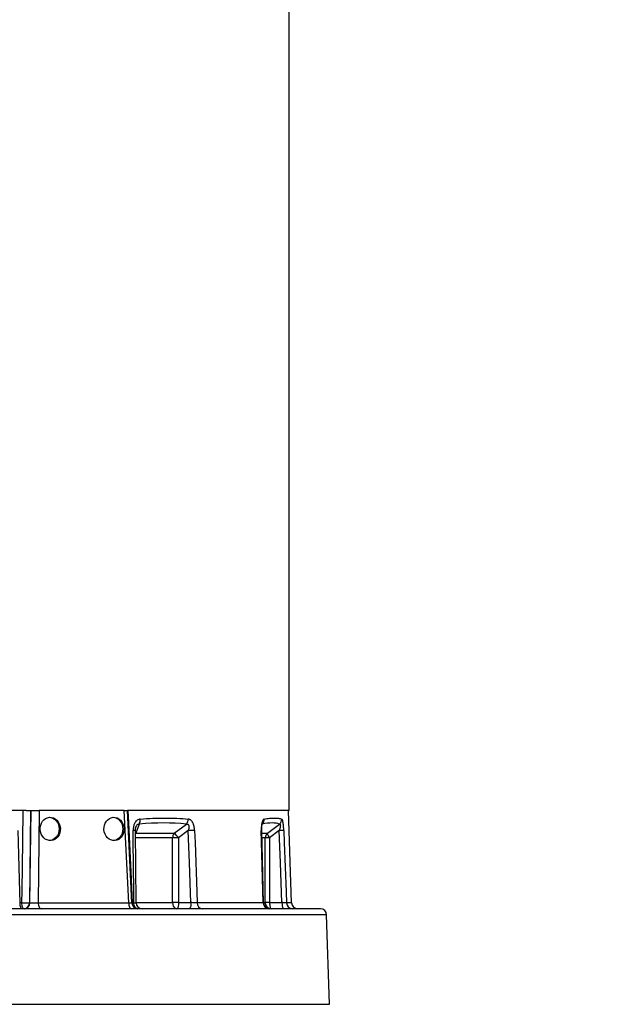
# Model space of a CAD drawing. Header units: millimetres. Extents: x 6507 to 14244, y 2145 to 17923.
# Tile 4 of 9: x 11579 to 13994, y 6023 to 10034. Entities that reach past the tile are written whole.
import ezdxf

# ---------------------------------------------------------------- set-up
doc = ezdxf.new("R2010")
doc.units = ezdxf.units.MM
doc.header["$LTSCALE"] = 5

msp = doc.modelspace()

# ---------------------------------------------------------------- linework, layer by layer
at = {"color": 7, "linetype": 'Continuous', "lineweight": 25}
for p, q in [((12676.7, 6812.6), (12676.7, 13832.8)), ((11605.2, 6812.6), (10308.3, 6812.6)), ((11623.8, 6812.6), (11618.1, 6436.8)), ((11619.6, 6436.8), (11624.4, 6812.6)), ((11624.4, 6812.6), (11623.8, 6812.6)), ((11624.4, 6812.6), (11658.5, 6812.6)), ((11658.5, 6812.6), (11653.7, 6436.8)), ((12005, 6812.6), (11658.5, 6812.6)), ((12022.9, 6436.8), (12005, 6812.6)), ((12005, 6812.6), (12017.5, 6812.6)), ((12035.4, 6436.4), (12017.5, 6812.6)), ((12676.7, 6812.6), (12017.5, 6812.6)), ((12686.7, 6436.8), (12673.6, 6812.6)), ((12065, 6757.7), (12051.6, 6720.1)), ((12208, 6720.1), (12257.9, 6757.7)), ((12587.8, 6720.1), (12637.7, 6757.7)), ((12053.2, 6437.4), (12050.3, 6731.2)), ((12051.6, 6720.1), (12208, 6720.1)), ((12201.7, 6437.6), (12201.7, 6701)), ((12225.8, 6701), (12201.7, 6701)), ((12265.6, 6730.9), (12225.8, 6701)), ((12225.8, 6701), (12225.8, 6437.6)), ((12572.7, 6437), (12564.7, 6731.6)), ((12579.1, 6437.6), (12579.1, 6701)), ((12596.8, 6701), (12579.1, 6701)), ((12636.6, 6730.9), (12596.8, 6701)), ((12596.8, 6701), (12596.8, 6437.6)), ((11587.3, 6436.8), (11578.5, 6436.8)), ((11618.1, 6436.8), (11619.6, 6436.8)), ((11653.7, 6436.8), (12022.9, 6436.8)), ((12044, 6436.8), (12036.6, 6436.8)), ((12225.8, 6437.6), (12201.7, 6437.6)), ((12225.8, 6437.6), (12276.4, 6437.6)), ((12571.1, 6436.8), (12302.4, 6436.8)), ((12596.8, 6437.6), (12579.1, 6437.6)), ((12596.8, 6437.6), (12647.5, 6437.6)), ((12804.1, 6412.6), (9109.4, 6412.6)), ((12841.8, 6023.4), (12829.1, 6388.5))]:
    msp.add_line(p, q, dxfattribs=at)
at = {"color": 8, "linetype": 'Continuous', "lineweight": 25}
for p, q in [((12051.6, 6720.1), (12050.2, 6718.3)), ((12201.7, 6701), (12050.6, 6701)), ((12565, 6720.1), (12587.8, 6720.1)), ((12579.1, 6701), (12565.6, 6701)), ((12035.4, 6436.7), (12036.6, 6436.8)), ((12053.2, 6437.6), (12201.7, 6437.6)), ((12572.7, 6437.6), (12579.1, 6437.6)), ((12686.7, 6436.8), (12665.7, 6436.8)), ((12829.1, 6388.5), (9084.4, 6388.5)), ((9616.4, 6023.4), (12841.8, 6023.4))]:
    msp.add_line(p, q, dxfattribs=at)
at = {"color": 7, "linetype": 'Continuous', "lineweight": 25, "flags": 128}
for points in [[(11587.3, 6436.8), (11588.1, 6486.7), (11591, 6686.5), (11592.9, 6812.6)], [(11700.2, 6785.1), (11706.1, 6784.2), (11713.8, 6781.5), (11720.9, 6777.1), (11727.2, 6771.2), (11732.3, 6764), (11736.1, 6755.8), (11738.4, 6746.9), (11739.2, 6737.6), (11738.4, 6728.4), (11736.1, 6719.5), (11732.3, 6711.2), (11727.2, 6704), (11720.9, 6698.1), (11713.8, 6693.7), (11706.1, 6691), (11701, 6690.3)], [(11960, 6785.1), (11965.9, 6784.2), (11973.6, 6781.5), (11980.8, 6777.1), (11987, 6771.2), (11992.1, 6764), (11995.9, 6755.8), (11998.2, 6746.9), (11999, 6737.6), (11998.2, 6728.4), (11995.9, 6719.5), (11992.1, 6711.2), (11987, 6704), (11980.8, 6698.1), (11973.6, 6693.7), (11965.9, 6691), (11960.8, 6690.3)], [(12019.7, 6812.6), (12021.9, 6762.7), (12030.9, 6562.9), (12036.6, 6436.8)], [(11570.5, 6731.8), (11571.8, 6681.8), (11577.3, 6482), (11578.5, 6436.8)], [(12044, 6436.8), (12043.5, 6486.7), (12041.5, 6686.6), (12041.1, 6731.8)], [(12291.5, 6731.8), (12289, 6731.7), (12286.2, 6731.7), (12283.1, 6731.6), (12279.8, 6731.4), (12276.3, 6731.3), (12272.7, 6731.2), (12269.1, 6731.1), (12265.6, 6730.9)], [(12276.4, 6437.6), (12270.5, 6599.7), (12265.6, 6730.9)], [(12291.5, 6731.8), (12293.3, 6681.8), (12300.7, 6482), (12302.4, 6436.8)], [(12571.1, 6436.8), (12569.8, 6486.7), (12564.4, 6686.6), (12563.2, 6731.8)], [(12654.8, 6731.8), (12654, 6731.7), (12652.7, 6731.7), (12650.9, 6731.6), (12648.7, 6731.4), (12646.1, 6731.3), (12643.2, 6731.2), (12640, 6731.1), (12636.6, 6730.9)], [(12647.5, 6437.6), (12641.5, 6599.7), (12636.6, 6730.9)], [(12654.8, 6731.8), (12656.7, 6681.8), (12664.1, 6482), (12665.7, 6436.8)], [(11578.5, 6436.8), (11578.8, 6432), (11579.3, 6427.5), (11580.1, 6423.3), (11581.3, 6419.6), (11582.6, 6416.7), (11584.1, 6414.5), (11585.8, 6413.1), (11587.5, 6412.6)], [(11596.5, 6412.6), (11594.7, 6413.1), (11593, 6414.5), (11591.5, 6416.7), (11590.1, 6419.6), (11589, 6423.3), (11588.1, 6427.5), (11587.6, 6432), (11587.3, 6436.8)], [(11653.7, 6436.8), (11654, 6432), (11654.8, 6427.5), (11656, 6423.3), (11657.5, 6419.6), (11659.4, 6416.7), (11661.5, 6414.5), (11663.8, 6413.1), (11666.2, 6412.6)], [(12022.9, 6436.8), (12023.2, 6432), (12024, 6427.5), (12025.1, 6423.3), (12026.7, 6419.6), (12028.6, 6416.7), (12030.7, 6414.5), (12033, 6413.1), (12035.4, 6412.6)], [(12059.7, 6412.6), (12056.7, 6413.1), (12053.8, 6414.5), (12051.1, 6416.7), (12048.7, 6419.6), (12046.8, 6423.3), (12045.3, 6427.5), (12044.4, 6432), (12044, 6436.8)], [(12201.7, 6437.6), (12202, 6432.8), (12203, 6428.1), (12204.6, 6423.7), (12206.8, 6420), (12209.5, 6416.8), (12212.6, 6414.5), (12215.9, 6413.1), (12219.3, 6412.6)], [(12225.8, 6437.6), (12225.7, 6432.8), (12225.3, 6428.1), (12224.7, 6423.7), (12223.9, 6420), (12222.9, 6416.8), (12221.8, 6414.5), (12220.6, 6413.1), (12219.3, 6412.6)], [(12276.4, 6437.6), (12276.3, 6432.8), (12276, 6428.1), (12275.4, 6423.7), (12274.6, 6420), (12273.6, 6416.8), (12272.5, 6414.5), (12271.2, 6413.1), (12270, 6412.6)], [(12596.8, 6437.6), (12596.9, 6432.8), (12597.3, 6428.1), (12597.9, 6423.7), (12598.7, 6420), (12599.7, 6416.8), (12600.8, 6414.5), (12602, 6413.1), (12603.3, 6412.6)], [(12647.5, 6437.6), (12647.6, 6432.8), (12648, 6428.1), (12648.6, 6423.7), (12649.4, 6420), (12650.3, 6416.8), (12651.5, 6414.5), (12652.7, 6413.1), (12653.9, 6412.6)]]:
    msp.add_lwpolyline(points, dxfattribs=at)
at = {"color": 7, "linetype": 'Continuous', "lineweight": 25}
for centre, radius, start, end in [((12039.2, 6774.5), 30.8, 326.9222, 5.9912), ((12235.6, 6777.7), 29.9, 318.0438, 0.0391), ((12550.1, 6776.1), 25, 312.6868, 3.6981), ((12621.3, 6777.1), 25.4, 310.0561, 1.283), ((12231.7, 6701.7), 30, 142.1221, 181.3801), ((12161.9, 6659.3), 76.3, 33.083, 52.8362), ((12604.5, 6701.1), 25.4, 131.2858, 180.2188), ((12626.1, 6726.5), 38.9, 189.4993, 221.0956), ((11602.7, 6846.2), 409.8, 267.8501, 272.1499), ((11594.7, 6435.9), 23.4, 274.2201, 2.0086), ((11596.2, 6435.9), 23.4, 274.2201, 2.0086), ((12060.4, 6437.6), 25, 182.7132, 270), ((12078.2, 6437.6), 25, 180.6739, 269.9945), ((12324.9, 6435), 22.5, 175.4178, 262.2841), ((12595.3, 6436.8), 24.1, 179.9962, 268.0422), ((12597.8, 6437.6), 25, 181.6504, 269.9911), ((12603.7, 6437.2), 24.6, 179.0242, 268.9898), ((12690.6, 6437.5), 24.8, 181.6363, 269.6643), ((12711.7, 6437.6), 25, 182, 270), ((12804.1, 6387.6), 25, 2, 90)]:
    msp.add_arc(centre, radius, start, end, dxfattribs=at)
at = {"color": 8, "linetype": 'Continuous', "lineweight": 25}
for centre, radius, start, end in [((12043.8, 6703.2), 28.7, 76.8066, 95.3893), ((12563.6, 6728.3), 3.51, 69.4167, 96.8195), ((12073.3, 6437.3), 36.7, 180.8872, 198.9044)]:
    msp.add_arc(centre, radius, start, end, dxfattribs=at)
at = {"color": 7, "linetype": 'Continuous', "lineweight": 25}
for centre in [(11703.2, 6737.6), (11963, 6737.6)]:
    msp.add_ellipse(centre, major_axis=(-3.3, 47.4), ratio=0.864974, dxfattribs=at)
for centre, major_axis, ratio, start_param, end_param in [((10932, 5298.7), (1662.3, 1299.1), 0.405307, 0.400102, 0.556741), ((10922.9, 5298.7), (1733.9, 1446.1), 0.12953, 0.07576, 0.2324), ((11641.3, 6437.6), (25, 0.3), 0.047613, 3.664276, 5.233854)]:
    msp.add_ellipse(centre, major_axis=major_axis, ratio=ratio, start_param=start_param, end_param=end_param, dxfattribs=at)
at = {"color": 8, "linetype": 'Continuous', "lineweight": 25}
msp.add_ellipse((12010.3, 6437.6), major_axis=(25.1, -1.2), ratio=0.012651, start_param=5.238108, end_param=6.283594, dxfattribs=at)
at = {"color": 7, "linetype": 'Continuous', "lineweight": 25}
for points, knots in [([(11605.2, 6812.6), (11606.6, 6812.6), (11610.8, 6812.6), (11617.2, 6812.6), (11621.3, 6812.6), (11622.9, 6812.6), (11622.9, 6812.6)], [0, 0, 0, 0, 0.200897, 0.59361, 0.986283, 1, 1, 1, 1]), ([(12069.8, 6777.7), (12087.4, 6779.2), (12104.6, 6780.3), (12138.6, 6781.8), (12171.8, 6782.5), (12203.8, 6781.8), (12235.2, 6780.3), (12250.5, 6779.2), (12265.5, 6777.7)], [0, 0, 0, 0, 0.25, 0.25, 0.5, 0.75, 0.75, 1, 1, 1, 1]), ([(12575.1, 6777.7), (12582.8, 6779.2), (12590.1, 6780.3), (12603.8, 6781.8), (12616.6, 6782.5), (12627.7, 6781.8), (12637.8, 6780.3), (12642.5, 6779.2), (12646.7, 6777.7)], [0, 0, 0, 0, 0.25, 0.25, 0.5, 0.75, 0.75, 1, 1, 1, 1]), ([(12069.8, 6777.7), (12067.7, 6777.5), (12065.6, 6777.1), (12061.5, 6775.6), (12059.6, 6774.6), (12056.8, 6772.7), (12055.9, 6772), (12054.1, 6770.4), (12053.3, 6769.6), (12050.9, 6767), (12049.5, 6765), (12046.9, 6760.6), (12045.8, 6758.3), (12044.5, 6754.6), (12044.1, 6753.3), (12043.3, 6750.7), (12043, 6749.4), (12041.5, 6742.8), (12041, 6737.4), (12041.1, 6731.8)], [0, 0, 0, 0, 0.125, 0.125, 0.25, 0.25, 0.3125, 0.3125, 0.375, 0.375, 0.5, 0.5, 0.625, 0.625, 0.6875, 0.6875, 0.75, 0.75, 1, 1, 1, 1]), ([(12050.4, 6731.2), (12050.4, 6733.1), (12050.4, 6736.9), (12051.2, 6742.2), (12052.2, 6745.1), (12052.6, 6746.4)], [0, 0, 0, 0, 0.3513144, 0.7099475, 1, 1, 1, 1]), ([(12257.9, 6757.7), (12259.1, 6757.8), (12260.3, 6757.8), (12262.6, 6757.3), (12263.7, 6756.8), (12265.5, 6755.2), (12266.3, 6754.1), (12267.3, 6751.7), (12267.7, 6750.4), (12268, 6748.3), (12268, 6747.5), (12268.1, 6746), (12268.1, 6745.3), (12268, 6743.1), (12267.9, 6741.6), (12267.2, 6737), (12266.5, 6733.9), (12265.6, 6730.9)], [0, 0, 0, 0, 0.125, 0.125, 0.25, 0.25, 0.375, 0.375, 0.5, 0.5, 0.5625, 0.5625, 0.625, 0.625, 0.75, 0.75, 1, 1, 1, 1]), ([(12291.5, 6731.8), (12291.4, 6734.6), (12291.2, 6737.3), (12290.5, 6742.8), (12290, 6745.5), (12288.8, 6750.8), (12288.1, 6753.4), (12286.8, 6757.1), (12286.4, 6758.3), (12285.4, 6760.6), (12284.8, 6761.7), (12283.7, 6763.9), (12283.1, 6765), (12281.8, 6766.9), (12281.1, 6767.9), (12279, 6770.6), (12277.5, 6772.1), (12275.1, 6774), (12274.3, 6774.6), (12272.6, 6775.6), (12271.7, 6776), (12269.1, 6777.1), (12267.3, 6777.5), (12265.5, 6777.7)], [0, 0, 0, 0, 0.125, 0.125, 0.25, 0.25, 0.375, 0.375, 0.4375, 0.4375, 0.5, 0.5, 0.5625, 0.5625, 0.625, 0.625, 0.75, 0.75, 0.8125, 0.8125, 0.875, 0.875, 1, 1, 1, 1]), ([(12575.1, 6777.7), (12574.1, 6777.5), (12573.2, 6777.1), (12571.4, 6775.6), (12570.6, 6774.6), (12569.4, 6772.7), (12569, 6772), (12568.2, 6770.4), (12567.9, 6769.6), (12566.9, 6767), (12566.3, 6765), (12565.2, 6760.6), (12564.8, 6758.3), (12564.2, 6754.6), (12564.1, 6753.3), (12563.8, 6750.7), (12563.7, 6749.4), (12563.1, 6742.8), (12563, 6737.4), (12563.2, 6731.8)], [0, 0, 0, 0, 0.125, 0.125, 0.25, 0.25, 0.3125, 0.3125, 0.375, 0.375, 0.5, 0.5, 0.625, 0.625, 0.6875, 0.6875, 0.75, 0.75, 1, 1, 1, 1]), ([(12564.9, 6731.6), (12564.8, 6733.8), (12564.7, 6738.3), (12565, 6744.8), (12565.6, 6750.6), (12566.4, 6755), (12567.1, 6757.9), (12567.7, 6759.5), (12567.7, 6759.5), (12567.7, 6759.4)], [0, 0, 0, 0, 0.175079, 0.368413, 0.541111, 0.687402, 0.820795, 0.935601, 1, 1, 1, 1]), ([(12637.7, 6757.7), (12638.3, 6757.8), (12638.8, 6757.8), (12639.8, 6757.3), (12640.2, 6756.8), (12640.7, 6755.2), (12640.8, 6754.1), (12640.9, 6751.7), (12640.8, 6750.4), (12640.6, 6748.3), (12640.5, 6747.5), (12640.3, 6746), (12640.2, 6745.3), (12639.8, 6743.1), (12639.4, 6741.6), (12638.4, 6737), (12637.5, 6733.9), (12636.6, 6730.9)], [0, 0, 0, 0, 0.125, 0.125, 0.25, 0.25, 0.375, 0.375, 0.5, 0.5, 0.5625, 0.5625, 0.625, 0.625, 0.75, 0.75, 1, 1, 1, 1]), ([(12654.8, 6731.8), (12654.7, 6734.6), (12654.6, 6737.3), (12654.3, 6742.8), (12654.1, 6745.5), (12653.6, 6750.8), (12653.4, 6753.4), (12653, 6757.1), (12652.8, 6758.3), (12652.5, 6760.6), (12652.3, 6761.7), (12652, 6763.9), (12651.8, 6765), (12651.4, 6766.9), (12651.2, 6767.9), (12650.6, 6770.6), (12650.1, 6772.1), (12649.4, 6774), (12649.2, 6774.6), (12648.7, 6775.6), (12648.5, 6776), (12647.7, 6777.1), (12647.2, 6777.5), (12646.7, 6777.7)], [0, 0, 0, 0, 0.125, 0.125, 0.25, 0.25, 0.375, 0.375, 0.4375, 0.4375, 0.5, 0.5, 0.5625, 0.5625, 0.625, 0.625, 0.75, 0.75, 0.8125, 0.8125, 0.875, 0.875, 1, 1, 1, 1]), ([(12302.4, 6436.8), (12300.9, 6436.8), (12299.1, 6436.8), (12296.2, 6436.9), (12295.1, 6437), (12292.9, 6437), (12291.8, 6437.1), (12289.6, 6437.2), (12288.4, 6437.2), (12286, 6437.3), (12284.8, 6437.3), (12281.2, 6437.4), (12278.8, 6437.5), (12276.4, 6437.6)], [0, 0, 0, 0, 0.25, 0.25, 0.375, 0.375, 0.5, 0.5, 0.625, 0.625, 0.75, 0.75, 1, 1, 1, 1]), ([(12665.7, 6436.8), (12665.4, 6436.8), (12664.7, 6436.8), (12663.1, 6436.9), (12662.5, 6437), (12661.2, 6437), (12660.4, 6437.1), (12658.8, 6437.2), (12657.9, 6437.2), (12656.1, 6437.3), (12655.1, 6437.3), (12652.1, 6437.4), (12649.8, 6437.5), (12647.5, 6437.6)], [0, 0, 0, 0, 0.25, 0.25, 0.375, 0.375, 0.5, 0.5, 0.625, 0.625, 0.75, 0.75, 1, 1, 1, 1]), ([(13993.7, 5453.4), (13993.1, 5455.4), (13990.3, 5465.7), (13984.3, 5482.8), (13976.4, 5503.3), (13969.2, 5519.8), (13963.2, 5532.6), (13958.6, 5541.8), (13956.1, 5546.4), (13954.6, 5549.1), (13949.7, 5558), (13942.6, 5570.2), (13933, 5585.8), (13921.6, 5602.8), (13908.4, 5620.7), (13894.6, 5637.8), (13880.1, 5654.3), (13866.1, 5669), (13851.8, 5682.8), (13837.7, 5695.4), (13824.3, 5706.5), (13812, 5716.1), (13799.1, 5725.6), (13783.6, 5736.2), (13765.3, 5747.7), (13744.1, 5759.8), (13721, 5771.5), (13699, 5781.3), (13680.8, 5788.6), (13667.9, 5793.4), (13658, 5796.8), (13650.6, 5799.2), (13643.7, 5801.4), (13636.1, 5803.7), (13626.7, 5806.4), (13615.6, 5809.4), (13600, 5813.3), (13583, 5817.1), (13565, 5820.8), (13547, 5824.1), (13529.5, 5827), (13511.5, 5829.8), (13495.4, 5832.1), (13482.3, 5833.8), (13471.7, 5835.2), (13462.5, 5836.3), (13451.9, 5837.6), (13439.8, 5839), (13426, 5840.5), (13410.4, 5842.1), (13393.4, 5843.9), (13376, 5845.5), (13359.5, 5847), (13345.1, 5848.3), (13332.6, 5849.4), (13319.2, 5850.5), (13304.4, 5851.8), (13287.5, 5853.1), (13270.1, 5854.4), (13251, 5855.9), (13229.6, 5857.4), (13205.7, 5859.1), (13171.4, 5861.4), (13125.7, 5864.4), (13067.4, 5867.9), (13005.2, 5871.4), (12939.3, 5875), (12869.5, 5878.5), (12795, 5882.1), (12715.9, 5885.8), (12632.3, 5889.5), (12545.7, 5893.2), (12461, 5896.7), (12379.6, 5899.9), (12302, 5903), (12224.6, 5906), (12147.8, 5908.9), (12071.4, 5911.7), (11993.8, 5914.6), (11913.3, 5917.6), (11831.5, 5920.6), (11748.9, 5923.6), (11665.6, 5926.6), (11578.6, 5929.7), (11488, 5932.9), (11394.3, 5936.2), (11297.5, 5939.6), (11199.6, 5943), (11102.9, 5946.4), (11011.8, 5949.7), (10927.4, 5952.8), (10849.5, 5955.8), (10776.5, 5958.7), (10708.5, 5961.6), (10645.6, 5964.3), (10577, 5967.4), (10500.9, 5970.9), (10415.4, 5975.2), (10339, 5979.2), (10271.8, 5982.9), (10213.8, 5986.1), (10155.6, 5989.5), (10097.1, 5992.9), (10038.2, 5996.5), (9977.8, 6000.2), (9914.8, 6004.1), (9847.6, 6008.4), (9776.2, 6013), (9700.7, 6017.9), (9621.5, 6023.1), (9538.7, 6028.6), (9453, 6034.2), (9365.1, 6040), (9276.6, 6045.8), (9188.7, 6051.6), (9093.7, 6057.6), (8992.5, 6063.9), (8886.1, 6070.2), (8783.5, 6076.2), (8684.7, 6081.7), (8589.9, 6086.8), (8499.5, 6091.6), (8414.2, 6096), (8334.7, 6100.1), (8261.4, 6103.8), (8193.9, 6107.2), (8132.1, 6110.3), (8075.7, 6113.1), (8024.4, 6115.7), (7978.2, 6118.1), (7936.6, 6120.3), (7899.2, 6122.3), (7865.6, 6124.1), (7840.4, 6125.6), (7821.4, 6126.7), (7807, 6127.5), (7791.6, 6128.5), (7775.5, 6129.5), (7758.7, 6130.5), (7741.5, 6131.6), (7725.3, 6132.7), (7710.9, 6133.7), (7699, 6134.6), (7689, 6135.4), (7680.5, 6136), (7673.8, 6136.6), (7668.1, 6137), (7663.3, 6137.4), (7658.8, 6137.8), (7654.5, 6138.2), (7650.7, 6138.6), (7647.3, 6138.9), (7644.4, 6139.2), (7642.5, 6139.4), (7641.5, 6139.5), (7641.5, 6139.5), (7641.5, 6139.5)], [0, 0, 0, 0, 0.000679, 0.003529, 0.005949, 0.007979, 0.009688, 0.011182, 0.012617, 0.01405, 0.015475, 0.01711, 0.019107, 0.021549, 0.023854, 0.026438, 0.028893, 0.031128, 0.033154, 0.035408, 0.037402, 0.038962, 0.040926, 0.043302, 0.046093, 0.049298, 0.052881, 0.056236, 0.059167, 0.0617, 0.063314, 0.064678, 0.065979, 0.067725, 0.069947, 0.072645, 0.075651, 0.081257, 0.086716, 0.091768, 0.097989, 0.103667, 0.108815, 0.113454, 0.115953, 0.118792, 0.122039, 0.125708, 0.129823, 0.134383, 0.139297, 0.144275, 0.148624, 0.152347, 0.155442, 0.158191, 0.162471, 0.166423, 0.170421, 0.174833, 0.179659, 0.184902, 0.190562, 0.201607, 0.212893, 0.224423, 0.235893, 0.247613, 0.259592, 0.27183, 0.284329, 0.296897, 0.309173, 0.319664, 0.329917, 0.339929, 0.349681, 0.35916, 0.368566, 0.378325, 0.388466, 0.397882, 0.40761, 0.417655, 0.428021, 0.438711, 0.449533, 0.460648, 0.471525, 0.481753, 0.49089, 0.499469, 0.507496, 0.514969, 0.521886, 0.528237, 0.537586, 0.547007, 0.556472, 0.562858, 0.569283, 0.575748, 0.582254, 0.588802, 0.595457, 0.602525, 0.610046, 0.618172, 0.626775, 0.635856, 0.645422, 0.655476, 0.665833, 0.676505, 0.687143, 0.697742, 0.711455, 0.725103, 0.738662, 0.752134, 0.76552, 0.778819, 0.791898, 0.804558, 0.816792, 0.828591, 0.839948, 0.850856, 0.861308, 0.87132, 0.880747, 0.889794, 0.898456, 0.906731, 0.910586, 0.914896, 0.919662, 0.924884, 0.93056, 0.936691, 0.943261, 0.948927, 0.9541, 0.958779, 0.962964, 0.966876, 0.969966, 0.973072, 0.976193, 0.979475, 0.983174, 0.986904, 0.99091, 0.994669, 0.998073, 1, 1, 1, 1])]:
    msp.add_open_spline(points, degree=3, knots=knots, dxfattribs=at)
at = {"color": 8, "linetype": 'Continuous', "lineweight": 25}
for points, knots in [([(12052.8, 6746.3), (12053.3, 6747.8), (12054.3, 6750.8), (12056.7, 6754.1), (12059.2, 6756.5), (12061.4, 6757.5), (12063.5, 6757.8), (12064.4, 6757.7), (12065, 6757.7)], [0, 0, 0, 0, 0.218146, 0.432867, 0.573045, 0.783275, 0.881111, 1, 1, 1, 1]), ([(12044, 6436.8), (12044.8, 6436.8), (12047.8, 6436.8), (12051.4, 6437), (12053.5, 6437.2), (12053.1, 6437.4), (12053, 6437.4)], [0, 0, 0, 0, 0.158338, 0.537418, 0.91689, 1, 1, 1, 1]), ([(12571.1, 6436.8), (12571.5, 6436.8), (12572.6, 6436.8), (12572.5, 6436.9), (12572.5, 6437)], [0, 0, 0, 0, 0.382191, 1, 1, 1, 1])]:
    msp.add_open_spline(points, degree=3, knots=knots, dxfattribs=at)

doc.saveas('drawing.dxf')
